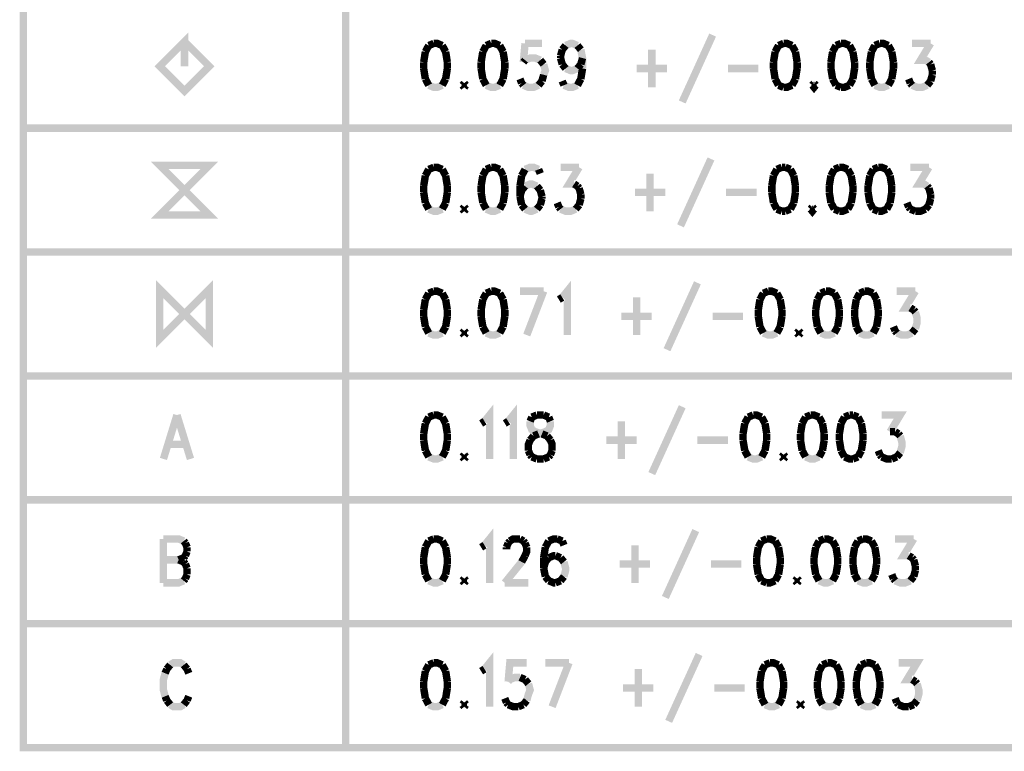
# Model space of a CAD drawing. Extents: x 7.3 to 19.8, y 4.7 to 11.6.
# Tile 11 of 14: x 16.1 to 18.1, y 5.1 to 6.5. Entities that reach past the tile are written whole.
import ezdxf

# ---------------------------------------------------------------- set-up
doc = ezdxf.new("R2010")
doc.units = 0
doc.layers.add('DD_PHO', color=6, linetype='CONTINUOUS')

msp = doc.modelspace()

# ---------------------------------------------------------------- linework, layer by layer
at = {"layer": 'DD_PHO', "const_width": 0.015}
for points in [[(16.1, 7.9), (16.1, 5.075), (19.75, 5.075), (19.75, 7.9), (16.1, 7.9)], [(16.75, 7.6), (16.75, 5.075)], [(16.425, 6.45), (16.425, 6.5), (16.375, 6.45), (16.425, 6.4), (16.475, 6.45), (16.425, 6.5)], [(17.49045, 6.51296), (17.42909, 6.37796)], [(16.91772, 6.49187), (16.9109, 6.47921)], [(16.92795, 6.49609), (16.91772, 6.49187)], [(16.945, 6.49187), (16.93477, 6.49609), (16.92795, 6.49609)], [(16.95181, 6.47921), (16.945, 6.49187)], [(17.03363, 6.49187), (17.02681, 6.47921)], [(17.04386, 6.49609), (17.03363, 6.49187)], [(17.0609, 6.49187), (17.05068, 6.49609), (17.04386, 6.49609)], [(17.06772, 6.47921), (17.0609, 6.49187)], [(17.11204, 6.49609), (17.10863, 6.45812)], [(17.14613, 6.49609), (17.11204, 6.49609)], [(17.18704, 6.48343), (17.19386, 6.49187)], [(17.19386, 6.49187), (17.20409, 6.49609), (17.2075, 6.49609), (17.21772, 6.49187)], [(17.21772, 6.49187), (17.22454, 6.48343)], [(17.6234, 6.49187), (17.61659, 6.47921)], [(17.63363, 6.49609), (17.6234, 6.49187)], [(17.65068, 6.49187), (17.64045, 6.49609), (17.63363, 6.49609)], [(17.6575, 6.47921), (17.65068, 6.49187)], [(17.73931, 6.49187), (17.7325, 6.47921)], [(17.74954, 6.49609), (17.73931, 6.49187)], [(17.76659, 6.49187), (17.75636, 6.49609), (17.74954, 6.49609)], [(17.7734, 6.47921), (17.76659, 6.49187)], [(17.81772, 6.49187), (17.8109, 6.47921)], [(17.82795, 6.49609), (17.81772, 6.49187)], [(17.845, 6.49187), (17.83477, 6.49609), (17.82795, 6.49609)], [(17.85181, 6.47921), (17.845, 6.49187)], [(17.89272, 6.49609), (17.93022, 6.49609)], [(17.93022, 6.49609), (17.90977, 6.46234), (17.92, 6.46234), (17.92681, 6.45812)], [(16.9109, 6.47921), (16.9075, 6.45812)], [(16.95522, 6.45812), (16.95181, 6.47921)], [(17.02681, 6.47921), (17.0234, 6.45812)], [(17.07113, 6.45812), (17.06772, 6.47921)], [(17.18363, 6.47078), (17.18704, 6.48343)], [(17.18363, 6.46656), (17.18363, 6.47078)], [(17.22454, 6.48343), (17.22795, 6.46656), (17.22795, 6.44546)], [(17.36772, 6.48343), (17.36772, 6.4075)], [(17.61659, 6.47921), (17.61318, 6.45812)], [(17.6609, 6.45812), (17.6575, 6.47921)], [(17.7325, 6.47921), (17.72909, 6.45812)], [(17.77681, 6.45812), (17.7734, 6.47921)], [(17.8109, 6.47921), (17.8075, 6.45812)], [(17.85522, 6.45812), (17.85181, 6.47921)], [(16.9075, 6.45812), (16.9075, 6.44546)], [(16.95522, 6.44546), (16.95522, 6.45812)], [(17.0234, 6.45812), (17.0234, 6.44546)], [(17.07113, 6.44546), (17.07113, 6.45812)], [(17.10863, 6.45812), (17.11204, 6.46234)], [(17.11204, 6.46234), (17.12227, 6.46656), (17.1325, 6.46656), (17.14272, 6.46234)], [(17.14272, 6.46234), (17.14954, 6.4539)], [(17.14954, 6.4539), (17.15295, 6.44125), (17.14954, 6.43281)], [(17.18704, 6.4539), (17.18363, 6.46656)], [(17.19386, 6.44546), (17.18704, 6.4539)], [(17.22454, 6.4539), (17.21772, 6.44546)], [(17.22795, 6.46656), (17.22454, 6.4539)], [(17.61318, 6.45812), (17.61318, 6.44546)], [(17.6609, 6.44546), (17.6609, 6.45812)], [(17.72909, 6.45812), (17.72909, 6.44546)], [(17.77681, 6.44546), (17.77681, 6.45812)], [(17.8075, 6.45812), (17.8075, 6.44546)], [(17.85522, 6.44546), (17.85522, 6.45812)], [(17.92681, 6.45812), (17.93022, 6.4539)], [(17.93022, 6.4539), (17.93363, 6.44125)], [(16.9075, 6.44546), (16.9109, 6.42437)], [(16.95181, 6.42437), (16.95522, 6.44546)], [(17.0234, 6.44546), (17.02681, 6.42437)], [(17.06772, 6.42437), (17.07113, 6.44546)], [(17.14954, 6.43281), (17.14613, 6.42015)], [(17.21772, 6.44546), (17.2075, 6.44125), (17.20409, 6.44125), (17.19386, 6.44546)], [(17.22795, 6.44546), (17.22454, 6.42437)], [(17.33704, 6.44546), (17.3984, 6.44546)], [(17.52113, 6.44546), (17.5825, 6.44546)], [(17.61318, 6.44546), (17.61659, 6.42437)], [(17.6575, 6.42437), (17.6609, 6.44546)], [(17.72909, 6.44546), (17.7325, 6.42437)], [(17.7734, 6.42437), (17.77681, 6.44546)], [(17.8075, 6.44546), (17.8109, 6.42437)], [(17.85181, 6.42437), (17.85522, 6.44546)], [(17.93363, 6.43281), (17.93022, 6.42015)], [(17.93363, 6.44125), (17.93363, 6.43281)], [(16.9109, 6.42437), (16.91772, 6.41171)], [(16.91772, 6.41171), (16.92795, 6.4075), (16.93477, 6.4075), (16.945, 6.41171)], [(16.945, 6.41171), (16.95181, 6.42437)], [(16.98931, 6.41593), (16.9859, 6.41171)], [(16.9859, 6.41171), (16.98931, 6.4075)], [(16.99272, 6.41171), (16.98931, 6.41593)], [(16.98931, 6.4075), (16.99272, 6.41171)], [(17.02681, 6.42437), (17.03363, 6.41171)], [(17.03363, 6.41171), (17.04386, 6.4075), (17.05068, 6.4075), (17.0609, 6.41171)], [(17.0609, 6.41171), (17.06772, 6.42437)], [(17.10522, 6.41593), (17.10181, 6.42437)], [(17.10863, 6.41171), (17.10522, 6.41593)], [(17.13931, 6.41171), (17.12909, 6.4075), (17.11886, 6.4075), (17.10863, 6.41171)], [(17.14613, 6.42015), (17.13931, 6.41171)], [(17.19045, 6.41171), (17.18704, 6.42015)], [(17.21772, 6.41171), (17.2075, 6.4075), (17.20068, 6.4075), (17.19045, 6.41171)], [(17.22454, 6.42437), (17.21772, 6.41171)], [(17.61659, 6.42437), (17.6234, 6.41171)], [(17.6234, 6.41171), (17.63363, 6.4075)], [(17.63363, 6.4075), (17.64045, 6.4075), (17.65068, 6.41171)], [(17.65068, 6.41171), (17.6575, 6.42437)], [(17.695, 6.41593), (17.69159, 6.41171)], [(17.69159, 6.41171), (17.695, 6.4075), (17.6984, 6.41171)], [(17.6984, 6.41171), (17.695, 6.41593)], [(17.7325, 6.42437), (17.73931, 6.41171)], [(17.73931, 6.41171), (17.74954, 6.4075)], [(17.74954, 6.4075), (17.75636, 6.4075), (17.76659, 6.41171)], [(17.76659, 6.41171), (17.7734, 6.42437)], [(17.8109, 6.42437), (17.81772, 6.41171)], [(17.81772, 6.41171), (17.82795, 6.4075), (17.83477, 6.4075), (17.845, 6.41171)], [(17.845, 6.41171), (17.85181, 6.42437)], [(17.88931, 6.41593), (17.8859, 6.42437)], [(17.89272, 6.41171), (17.88931, 6.41593)], [(17.9234, 6.41171), (17.91318, 6.4075), (17.90295, 6.4075), (17.89272, 6.41171)], [(17.93022, 6.42015), (17.9234, 6.41171)], [(16.1, 6.325), (19.75, 6.325)], [(16.375, 6.25), (16.475, 6.25), (16.375, 6.15), (16.475, 6.15), (16.375, 6.25)], [(17.48704, 6.26296), (17.42568, 6.12796)], [(16.91772, 6.24187), (16.9109, 6.22921)], [(16.92795, 6.24609), (16.91772, 6.24187)], [(16.945, 6.24187), (16.93477, 6.24609), (16.92795, 6.24609)], [(16.95181, 6.22921), (16.945, 6.24187)], [(17.03363, 6.24187), (17.02681, 6.22921)], [(17.04386, 6.24609), (17.03363, 6.24187)], [(17.0609, 6.24187), (17.05068, 6.24609), (17.04386, 6.24609)], [(17.06772, 6.22921), (17.0609, 6.24187)], [(17.11204, 6.24187), (17.10522, 6.22921)], [(17.13931, 6.24187), (17.12909, 6.24609), (17.12227, 6.24609), (17.11204, 6.24187)], [(17.14272, 6.23343), (17.13931, 6.24187)], [(17.18363, 6.24609), (17.22113, 6.24609)], [(17.22113, 6.24609), (17.20068, 6.21234), (17.2109, 6.21234)], [(17.36431, 6.23343), (17.36431, 6.1575)], [(17.62, 6.24187), (17.61318, 6.22921)], [(17.63022, 6.24609), (17.62, 6.24187)], [(17.63704, 6.24609), (17.63022, 6.24609)], [(17.64727, 6.24187), (17.63704, 6.24609)], [(17.65409, 6.22921), (17.64727, 6.24187)], [(17.7359, 6.24187), (17.72909, 6.22921)], [(17.74613, 6.24609), (17.7359, 6.24187)], [(17.76318, 6.24187), (17.75295, 6.24609), (17.74613, 6.24609)], [(17.77, 6.22921), (17.76318, 6.24187)], [(17.81431, 6.24187), (17.8075, 6.22921)], [(17.82454, 6.24609), (17.81431, 6.24187)], [(17.84159, 6.24187), (17.83136, 6.24609), (17.82454, 6.24609)], [(17.8484, 6.22921), (17.84159, 6.24187)], [(17.88931, 6.24609), (17.92681, 6.24609)], [(17.92681, 6.24609), (17.90636, 6.21234), (17.91659, 6.21234), (17.9234, 6.20812)], [(16.9109, 6.22921), (16.9075, 6.20812)], [(16.95522, 6.20812), (16.95181, 6.22921)], [(17.02681, 6.22921), (17.0234, 6.20812)], [(17.07113, 6.20812), (17.06772, 6.22921)], [(17.10522, 6.22921), (17.10181, 6.20812)], [(17.1359, 6.20812), (17.12568, 6.21234), (17.12227, 6.21234), (17.11204, 6.20812)], [(17.2109, 6.21234), (17.21772, 6.20812)], [(17.61318, 6.22921), (17.60977, 6.20812)], [(17.6575, 6.20812), (17.65409, 6.22921)], [(17.72909, 6.22921), (17.72568, 6.20812)], [(17.7734, 6.20812), (17.77, 6.22921)], [(17.8075, 6.22921), (17.80409, 6.20812)], [(17.85181, 6.20812), (17.8484, 6.22921)], [(16.9075, 6.20812), (16.9075, 6.19546)], [(16.9075, 6.19546), (16.9109, 6.17437)], [(16.95181, 6.17437), (16.95522, 6.19546)], [(16.95522, 6.19546), (16.95522, 6.20812)], [(17.0234, 6.20812), (17.0234, 6.19546)], [(17.0234, 6.19546), (17.02681, 6.17437)], [(17.06772, 6.17437), (17.07113, 6.19546)], [(17.07113, 6.19546), (17.07113, 6.20812)], [(17.10181, 6.20812), (17.10181, 6.18703)], [(17.10522, 6.19968), (17.10181, 6.18703)], [(17.11204, 6.20812), (17.10522, 6.19968)], [(17.14272, 6.19968), (17.1359, 6.20812)], [(17.14613, 6.18703), (17.14272, 6.19968)], [(17.21772, 6.20812), (17.22113, 6.2039)], [(17.22113, 6.2039), (17.22454, 6.19125)], [(17.22454, 6.19125), (17.22454, 6.18281)], [(17.33363, 6.19546), (17.395, 6.19546)], [(17.51772, 6.19546), (17.57909, 6.19546)], [(17.60977, 6.20812), (17.60977, 6.19546)], [(17.60977, 6.19546), (17.61318, 6.17437)], [(17.65409, 6.17437), (17.6575, 6.19546)], [(17.6575, 6.19546), (17.6575, 6.20812)], [(17.72568, 6.20812), (17.72568, 6.19546)], [(17.72568, 6.19546), (17.72909, 6.17437)], [(17.77, 6.17437), (17.7734, 6.19546)], [(17.7734, 6.19546), (17.7734, 6.20812)], [(17.80409, 6.20812), (17.80409, 6.19546)], [(17.80409, 6.19546), (17.8075, 6.17437)], [(17.8484, 6.17437), (17.85181, 6.19546)], [(17.85181, 6.19546), (17.85181, 6.20812)], [(17.9234, 6.20812), (17.92681, 6.2039)], [(17.92681, 6.2039), (17.93022, 6.19125)], [(17.93022, 6.19125), (17.93022, 6.18281)], [(16.9109, 6.17437), (16.91772, 6.16171)], [(16.945, 6.16171), (16.95181, 6.17437)], [(17.02681, 6.17437), (17.03363, 6.16171)], [(17.0609, 6.16171), (17.06772, 6.17437)], [(17.10181, 6.18703), (17.10522, 6.17015)], [(17.10522, 6.17015), (17.11204, 6.16171)], [(17.1359, 6.16171), (17.14272, 6.17015)], [(17.14272, 6.17015), (17.14613, 6.18281)], [(17.14613, 6.18281), (17.14613, 6.18703)], [(17.18022, 6.16593), (17.17681, 6.17437)], [(17.22113, 6.17015), (17.21431, 6.16171)], [(17.22454, 6.18281), (17.22113, 6.17015)], [(17.61318, 6.17437), (17.62, 6.16171)], [(17.64727, 6.16171), (17.65409, 6.17437)], [(17.72909, 6.17437), (17.7359, 6.16171)], [(17.76318, 6.16171), (17.77, 6.17437)], [(17.8075, 6.17437), (17.81431, 6.16171)], [(17.84159, 6.16171), (17.8484, 6.17437)], [(17.8859, 6.16593), (17.8825, 6.17437)], [(17.92681, 6.17015), (17.92, 6.16171)], [(17.93022, 6.18281), (17.92681, 6.17015)], [(16.91772, 6.16171), (16.92795, 6.1575), (16.93477, 6.1575), (16.945, 6.16171)], [(16.98931, 6.16593), (16.9859, 6.16171)], [(16.9859, 6.16171), (16.98931, 6.1575)], [(16.99272, 6.16171), (16.98931, 6.16593)], [(16.98931, 6.1575), (16.99272, 6.16171)], [(17.03363, 6.16171), (17.04386, 6.1575), (17.05068, 6.1575), (17.0609, 6.16171)], [(17.11204, 6.16171), (17.12227, 6.1575), (17.12568, 6.1575), (17.1359, 6.16171)], [(17.18363, 6.16171), (17.18022, 6.16593)], [(17.21431, 6.16171), (17.20409, 6.1575), (17.19386, 6.1575), (17.18363, 6.16171)], [(17.62, 6.16171), (17.63022, 6.1575)], [(17.63022, 6.1575), (17.63704, 6.1575)], [(17.63704, 6.1575), (17.64727, 6.16171)], [(17.69159, 6.16593), (17.68818, 6.16171)], [(17.68818, 6.16171), (17.69159, 6.1575), (17.695, 6.16171)], [(17.695, 6.16171), (17.69159, 6.16593)], [(17.7359, 6.16171), (17.74613, 6.1575)], [(17.74613, 6.1575), (17.75295, 6.1575), (17.76318, 6.16171)], [(17.81431, 6.16171), (17.82454, 6.1575)], [(17.82454, 6.1575), (17.83136, 6.1575), (17.84159, 6.16171)], [(17.88931, 6.16171), (17.8859, 6.16593)], [(17.89954, 6.1575), (17.88931, 6.16171)], [(17.92, 6.16171), (17.90977, 6.1575), (17.89954, 6.1575)], [(16.1, 6.075), (19.75, 6.075)], [(17.45977, 6.01296), (17.3984, 5.87796)], [(16.375, 5.9), (16.375, 6), (16.475, 5.9), (16.475, 6), (16.375, 5.9)], [(16.91772, 5.99187), (16.9109, 5.97921)], [(16.92795, 5.99609), (16.91772, 5.99187)], [(16.945, 5.99187), (16.93477, 5.99609), (16.92795, 5.99609)], [(16.95181, 5.97921), (16.945, 5.99187)], [(17.03363, 5.99187), (17.02681, 5.97921)], [(17.04386, 5.99609), (17.03363, 5.99187)], [(17.0609, 5.99187), (17.05068, 5.99609), (17.04386, 5.99609)], [(17.06772, 5.97921), (17.0609, 5.99187)], [(17.10181, 5.99609), (17.14954, 5.99609)], [(17.14954, 5.99609), (17.11545, 5.9075)], [(17.18704, 5.98343), (17.19727, 5.99609), (17.19727, 5.9075)], [(17.59272, 5.99187), (17.5859, 5.97921)], [(17.60295, 5.99609), (17.59272, 5.99187)], [(17.62, 5.99187), (17.60977, 5.99609), (17.60295, 5.99609)], [(17.62681, 5.97921), (17.62, 5.99187)], [(17.70863, 5.99187), (17.70181, 5.97921)], [(17.71886, 5.99609), (17.70863, 5.99187)], [(17.7359, 5.99187), (17.72568, 5.99609), (17.71886, 5.99609)], [(17.74272, 5.97921), (17.7359, 5.99187)], [(17.78704, 5.99187), (17.78022, 5.97921)], [(17.79727, 5.99609), (17.78704, 5.99187)], [(17.81431, 5.99187), (17.80409, 5.99609), (17.79727, 5.99609)], [(17.82113, 5.97921), (17.81431, 5.99187)], [(17.86204, 5.99609), (17.89954, 5.99609)], [(17.89954, 5.99609), (17.87909, 5.96234), (17.88931, 5.96234)], [(16.9109, 5.97921), (16.9075, 5.95812)], [(16.95522, 5.95812), (16.95181, 5.97921)], [(17.02681, 5.97921), (17.0234, 5.95812)], [(17.07113, 5.95812), (17.06772, 5.97921)], [(17.18022, 5.97921), (17.18704, 5.98343)], [(17.33704, 5.98343), (17.33704, 5.9075)], [(17.5859, 5.97921), (17.5825, 5.95812)], [(17.63022, 5.95812), (17.62681, 5.97921)], [(17.70181, 5.97921), (17.6984, 5.95812)], [(17.74613, 5.95812), (17.74272, 5.97921)], [(17.78022, 5.97921), (17.77681, 5.95812)], [(17.82454, 5.95812), (17.82113, 5.97921)], [(16.9075, 5.95812), (16.9075, 5.94546)], [(16.95522, 5.94546), (16.95522, 5.95812)], [(17.0234, 5.95812), (17.0234, 5.94546)], [(17.07113, 5.94546), (17.07113, 5.95812)], [(17.5825, 5.95812), (17.5825, 5.94546)], [(17.63022, 5.94546), (17.63022, 5.95812)], [(17.6984, 5.95812), (17.6984, 5.94546)], [(17.74613, 5.94546), (17.74613, 5.95812)], [(17.77681, 5.95812), (17.77681, 5.94546)], [(17.82454, 5.94546), (17.82454, 5.95812)], [(17.88931, 5.96234), (17.89613, 5.95812)], [(17.89613, 5.95812), (17.89954, 5.9539)], [(17.89954, 5.9539), (17.90295, 5.94125), (17.90295, 5.93281), (17.89954, 5.92015)], [(16.9075, 5.94546), (16.9109, 5.92437)], [(16.95181, 5.92437), (16.95522, 5.94546)], [(17.0234, 5.94546), (17.02681, 5.92437)], [(17.06772, 5.92437), (17.07113, 5.94546)], [(17.30636, 5.94546), (17.36772, 5.94546)], [(17.49045, 5.94546), (17.55181, 5.94546)], [(17.5825, 5.94546), (17.5859, 5.92437)], [(17.62681, 5.92437), (17.63022, 5.94546)], [(17.6984, 5.94546), (17.70181, 5.92437)], [(17.74272, 5.92437), (17.74613, 5.94546)], [(17.77681, 5.94546), (17.78022, 5.92437)], [(17.82113, 5.92437), (17.82454, 5.94546)], [(16.9109, 5.92437), (16.91772, 5.91171)], [(16.945, 5.91171), (16.95181, 5.92437)], [(16.98931, 5.91593), (16.9859, 5.91171)], [(16.99272, 5.91171), (16.98931, 5.91593)], [(17.02681, 5.92437), (17.03363, 5.91171)], [(17.0609, 5.91171), (17.06772, 5.92437)], [(17.5859, 5.92437), (17.59272, 5.91171)], [(17.62, 5.91171), (17.62681, 5.92437)], [(17.66431, 5.91593), (17.6609, 5.91171)], [(17.66772, 5.91171), (17.66431, 5.91593)], [(17.70181, 5.92437), (17.70863, 5.91171)], [(17.7359, 5.91171), (17.74272, 5.92437)], [(17.78022, 5.92437), (17.78704, 5.91171)], [(17.81431, 5.91171), (17.82113, 5.92437)], [(17.85863, 5.91593), (17.85522, 5.92437)], [(17.86204, 5.91171), (17.85863, 5.91593)], [(17.89954, 5.92015), (17.89272, 5.91171)], [(16.91772, 5.91171), (16.92795, 5.9075), (16.93477, 5.9075), (16.945, 5.91171)], [(16.9859, 5.91171), (16.98931, 5.9075)], [(16.98931, 5.9075), (16.99272, 5.91171)], [(17.03363, 5.91171), (17.04386, 5.9075), (17.05068, 5.9075), (17.0609, 5.91171)], [(17.59272, 5.91171), (17.60295, 5.9075), (17.60977, 5.9075), (17.62, 5.91171)], [(17.6609, 5.91171), (17.66431, 5.9075)], [(17.66431, 5.9075), (17.66772, 5.91171)], [(17.70863, 5.91171), (17.71886, 5.9075), (17.72568, 5.9075), (17.7359, 5.91171)], [(17.78704, 5.91171), (17.79727, 5.9075), (17.80409, 5.9075), (17.81431, 5.91171)], [(17.89272, 5.91171), (17.8825, 5.9075), (17.87227, 5.9075), (17.86204, 5.91171)], [(16.1, 5.825), (19.75, 5.825)], [(17.03022, 5.73343), (17.04045, 5.74609), (17.04045, 5.6575)], [(17.07795, 5.73343), (17.08818, 5.74609), (17.08818, 5.6575)], [(17.42909, 5.76296), (17.36772, 5.62796)], [(16.40977, 5.74609), (16.3825, 5.6575)], [(16.40977, 5.74609), (16.43704, 5.6575)], [(16.91772, 5.74187), (16.9109, 5.72921)], [(16.92795, 5.74609), (16.91772, 5.74187)], [(16.945, 5.74187), (16.93477, 5.74609), (16.92795, 5.74609)], [(16.95181, 5.72921), (16.945, 5.74187)], [(17.0234, 5.72921), (17.03022, 5.73343)], [(17.07113, 5.72921), (17.07795, 5.73343)], [(17.12568, 5.74187), (17.12227, 5.73343)], [(17.12227, 5.73343), (17.12227, 5.725), (17.12568, 5.71656), (17.1325, 5.71234), (17.14613, 5.70812)], [(17.1359, 5.74609), (17.12568, 5.74187)], [(17.14954, 5.74609), (17.1359, 5.74609)], [(17.13931, 5.70812), (17.15295, 5.71234), (17.15977, 5.71656), (17.16318, 5.725), (17.16318, 5.73343)], [(17.15977, 5.74187), (17.14954, 5.74609)], [(17.16318, 5.73343), (17.15977, 5.74187)], [(17.30636, 5.73343), (17.30636, 5.6575)], [(17.56204, 5.74187), (17.55522, 5.72921)], [(17.57227, 5.74609), (17.56204, 5.74187)], [(17.58931, 5.74187), (17.57909, 5.74609), (17.57227, 5.74609)], [(17.59613, 5.72921), (17.58931, 5.74187)], [(17.67795, 5.74187), (17.67113, 5.72921)], [(17.68818, 5.74609), (17.67795, 5.74187)], [(17.70522, 5.74187), (17.695, 5.74609), (17.68818, 5.74609)], [(17.71204, 5.72921), (17.70522, 5.74187)], [(17.75636, 5.74187), (17.74954, 5.72921)], [(17.76659, 5.74609), (17.75636, 5.74187)], [(17.7734, 5.74609), (17.76659, 5.74609)], [(17.78363, 5.74187), (17.7734, 5.74609)], [(17.79045, 5.72921), (17.78363, 5.74187)], [(17.83136, 5.74609), (17.86886, 5.74609), (17.8484, 5.71234)], [(16.9109, 5.72921), (16.9075, 5.70812)], [(16.95522, 5.70812), (16.95181, 5.72921)], [(17.55522, 5.72921), (17.55181, 5.70812)], [(17.59954, 5.70812), (17.59613, 5.72921)], [(17.67113, 5.72921), (17.66772, 5.70812)], [(17.71545, 5.70812), (17.71204, 5.72921)], [(17.74954, 5.72921), (17.74613, 5.70812)], [(17.79386, 5.70812), (17.79045, 5.72921)], [(16.9075, 5.70812), (16.9075, 5.69546)], [(16.9075, 5.69546), (16.9109, 5.67437)], [(16.95181, 5.67437), (16.95522, 5.69546)], [(16.95522, 5.69546), (16.95522, 5.70812)], [(17.11886, 5.67437), (17.11886, 5.68703), (17.12227, 5.69546)], [(17.12227, 5.69546), (17.12909, 5.7039)], [(17.12909, 5.7039), (17.13931, 5.70812)], [(17.14613, 5.70812), (17.15636, 5.7039)], [(17.15636, 5.7039), (17.16318, 5.69546)], [(17.16318, 5.69546), (17.16659, 5.68703), (17.16659, 5.67437)], [(17.27568, 5.69546), (17.33704, 5.69546)], [(17.45977, 5.69546), (17.52113, 5.69546)], [(17.55181, 5.70812), (17.55181, 5.69546)], [(17.55181, 5.69546), (17.55522, 5.67437)], [(17.59613, 5.67437), (17.59954, 5.69546)], [(17.59954, 5.69546), (17.59954, 5.70812)], [(17.66772, 5.70812), (17.66772, 5.69546)], [(17.66772, 5.69546), (17.67113, 5.67437)], [(17.71204, 5.67437), (17.71545, 5.69546)], [(17.71545, 5.69546), (17.71545, 5.70812)], [(17.74613, 5.70812), (17.74613, 5.69546)], [(17.74613, 5.69546), (17.74954, 5.67437)], [(17.79045, 5.67437), (17.79386, 5.69546)], [(17.79386, 5.69546), (17.79386, 5.70812)], [(17.8484, 5.71234), (17.85863, 5.71234)], [(17.85863, 5.71234), (17.86545, 5.70812)], [(17.86545, 5.70812), (17.86886, 5.7039)], [(17.86886, 5.7039), (17.87227, 5.69125), (17.87227, 5.68281), (17.86886, 5.67015)], [(16.39272, 5.68703), (16.42681, 5.68703)], [(16.9109, 5.67437), (16.91772, 5.66171)], [(16.945, 5.66171), (16.95181, 5.67437)], [(17.12227, 5.66593), (17.11886, 5.67437)], [(17.16659, 5.67437), (17.16318, 5.66593)], [(17.55522, 5.67437), (17.56204, 5.66171)], [(17.58931, 5.66171), (17.59613, 5.67437)], [(17.67113, 5.67437), (17.67795, 5.66171)], [(17.70522, 5.66171), (17.71204, 5.67437)], [(17.74954, 5.67437), (17.75636, 5.66171)], [(17.78363, 5.66171), (17.79045, 5.67437)], [(17.82795, 5.66593), (17.82454, 5.67437)], [(16.91772, 5.66171), (16.92795, 5.6575), (16.93477, 5.6575), (16.945, 5.66171)], [(16.98931, 5.66593), (16.9859, 5.66171)], [(16.9859, 5.66171), (16.98931, 5.6575)], [(16.99272, 5.66171), (16.98931, 5.66593)], [(16.98931, 5.6575), (16.99272, 5.66171)], [(17.12568, 5.66171), (17.12227, 5.66593)], [(17.1359, 5.6575), (17.12568, 5.66171)], [(17.14954, 5.6575), (17.1359, 5.6575)], [(17.15977, 5.66171), (17.14954, 5.6575)], [(17.16318, 5.66593), (17.15977, 5.66171)], [(17.56204, 5.66171), (17.57227, 5.6575), (17.57909, 5.6575), (17.58931, 5.66171)], [(17.63363, 5.66593), (17.63022, 5.66171)], [(17.63022, 5.66171), (17.63363, 5.6575)], [(17.63704, 5.66171), (17.63363, 5.66593)], [(17.63363, 5.6575), (17.63704, 5.66171)], [(17.67795, 5.66171), (17.68818, 5.6575), (17.695, 5.6575), (17.70522, 5.66171)], [(17.75636, 5.66171), (17.76659, 5.6575), (17.7734, 5.6575)], [(17.7734, 5.6575), (17.78363, 5.66171)], [(17.83136, 5.66171), (17.82795, 5.66593)], [(17.85181, 5.6575), (17.84159, 5.6575), (17.83136, 5.66171)], [(17.86204, 5.66171), (17.85181, 5.6575)], [(17.86886, 5.67015), (17.86204, 5.66171)], [(16.1, 5.575), (19.75, 5.575)], [(16.3825, 5.49609), (16.3825, 5.4075)], [(16.3825, 5.49609), (16.41318, 5.49609), (16.4234, 5.49187)], [(16.92795, 5.49609), (16.91772, 5.49187)], [(16.945, 5.49187), (16.93477, 5.49609), (16.92795, 5.49609)], [(17.03022, 5.48343), (17.04045, 5.49609), (17.04045, 5.4075)], [(17.08136, 5.49187), (17.08818, 5.49609), (17.10181, 5.49609)], [(17.10181, 5.49609), (17.10863, 5.49187)], [(17.17681, 5.49609), (17.17, 5.49609), (17.15977, 5.49187)], [(17.18704, 5.49187), (17.17681, 5.49609)], [(17.45636, 5.51296), (17.395, 5.37796)], [(17.59954, 5.49609), (17.58931, 5.49187)], [(17.61659, 5.49187), (17.60636, 5.49609), (17.59954, 5.49609)], [(17.71545, 5.49609), (17.70522, 5.49187)], [(17.7325, 5.49187), (17.72227, 5.49609), (17.71545, 5.49609)], [(17.79386, 5.49609), (17.78363, 5.49187)], [(17.8109, 5.49187), (17.80068, 5.49609), (17.79386, 5.49609)], [(17.85863, 5.49609), (17.89613, 5.49609)], [(17.89613, 5.49609), (17.87568, 5.46234), (17.8859, 5.46234)], [(16.4234, 5.49187), (16.42681, 5.48765)], [(16.42681, 5.48765), (16.43022, 5.47921)], [(16.43022, 5.47921), (16.43022, 5.47078)], [(16.9109, 5.47921), (16.9075, 5.45812)], [(16.91772, 5.49187), (16.9109, 5.47921)], [(16.95181, 5.47921), (16.945, 5.49187)], [(16.95522, 5.45812), (16.95181, 5.47921)], [(17.0234, 5.47921), (17.03022, 5.48343)], [(17.07454, 5.47921), (17.07795, 5.48765)], [(17.07454, 5.475), (17.07454, 5.47921)], [(17.07795, 5.48765), (17.08136, 5.49187)], [(17.10863, 5.49187), (17.11204, 5.48765)], [(17.11204, 5.48765), (17.11545, 5.47921)], [(17.11545, 5.47921), (17.11545, 5.47078), (17.11204, 5.46234)], [(17.15295, 5.47921), (17.14954, 5.45812)], [(17.15977, 5.49187), (17.15295, 5.47921)], [(17.19045, 5.48343), (17.18704, 5.49187)], [(17.33363, 5.48343), (17.33363, 5.4075)], [(17.5825, 5.47921), (17.57909, 5.45812)], [(17.58931, 5.49187), (17.5825, 5.47921)], [(17.6234, 5.47921), (17.61659, 5.49187)], [(17.62681, 5.45812), (17.6234, 5.47921)], [(17.6984, 5.47921), (17.695, 5.45812)], [(17.70522, 5.49187), (17.6984, 5.47921)], [(17.73931, 5.47921), (17.7325, 5.49187)], [(17.74272, 5.45812), (17.73931, 5.47921)], [(17.77681, 5.47921), (17.7734, 5.45812)], [(17.78363, 5.49187), (17.77681, 5.47921)], [(17.81772, 5.47921), (17.8109, 5.49187)], [(17.82113, 5.45812), (17.81772, 5.47921)], [(16.4234, 5.45812), (16.41318, 5.4539)], [(16.42681, 5.46234), (16.4234, 5.45812)], [(16.43022, 5.47078), (16.42681, 5.46234)], [(16.9075, 5.45812), (16.9075, 5.44546)], [(16.95522, 5.44546), (16.95522, 5.45812)], [(17.11204, 5.46234), (17.10522, 5.44968)], [(17.14954, 5.45812), (17.14954, 5.43703)], [(17.15977, 5.45812), (17.15295, 5.44968)], [(17.1734, 5.46234), (17.17, 5.46234), (17.15977, 5.45812)], [(17.18363, 5.45812), (17.1734, 5.46234)], [(17.19045, 5.44968), (17.18363, 5.45812)], [(17.57909, 5.45812), (17.57909, 5.44546)], [(17.62681, 5.44546), (17.62681, 5.45812)], [(17.695, 5.45812), (17.695, 5.44546)], [(17.74272, 5.44546), (17.74272, 5.45812)], [(17.7734, 5.45812), (17.7734, 5.44546)], [(17.82113, 5.44546), (17.82113, 5.45812)], [(17.8859, 5.46234), (17.89272, 5.45812)], [(17.89272, 5.45812), (17.89613, 5.4539)], [(16.3825, 5.4539), (16.41318, 5.4539)], [(16.41318, 5.4539), (16.4234, 5.44968)], [(16.4234, 5.44968), (16.42681, 5.44546)], [(16.42681, 5.44546), (16.43022, 5.43703)], [(16.43022, 5.43703), (16.43022, 5.42437)], [(16.9075, 5.44546), (16.9109, 5.42437)], [(16.95181, 5.42437), (16.95522, 5.44546)], [(17.10522, 5.44968), (17.07113, 5.4075)], [(17.15295, 5.44968), (17.14954, 5.43703)], [(17.14954, 5.43703), (17.15295, 5.42015)], [(17.19045, 5.42015), (17.19386, 5.43281), (17.19386, 5.43703), (17.19045, 5.44968)], [(17.30295, 5.44546), (17.36431, 5.44546)], [(17.48704, 5.44546), (17.5484, 5.44546)], [(17.57909, 5.44546), (17.5825, 5.42437)], [(17.6234, 5.42437), (17.62681, 5.44546)], [(17.695, 5.44546), (17.6984, 5.42437)], [(17.73931, 5.42437), (17.74272, 5.44546)], [(17.7734, 5.44546), (17.77681, 5.42437)], [(17.81772, 5.42437), (17.82113, 5.44546)], [(17.89613, 5.4539), (17.89954, 5.44125)], [(17.89954, 5.44125), (17.89954, 5.43281)], [(16.42681, 5.41593), (16.4234, 5.41171)], [(16.43022, 5.42437), (16.42681, 5.41593)], [(16.9109, 5.42437), (16.91772, 5.41171)], [(16.945, 5.41171), (16.95181, 5.42437)], [(16.98931, 5.41593), (16.9859, 5.41171)], [(16.99272, 5.41171), (16.98931, 5.41593)], [(17.15295, 5.42015), (17.15977, 5.41171)], [(17.18363, 5.41171), (17.19045, 5.42015)], [(17.5825, 5.42437), (17.58931, 5.41171)], [(17.61659, 5.41171), (17.6234, 5.42437)], [(17.6609, 5.41593), (17.6575, 5.41171)], [(17.66431, 5.41171), (17.6609, 5.41593)], [(17.6984, 5.42437), (17.70522, 5.41171)], [(17.7325, 5.41171), (17.73931, 5.42437)], [(17.77681, 5.42437), (17.78363, 5.41171)], [(17.8109, 5.41171), (17.81772, 5.42437)], [(17.85522, 5.41593), (17.85181, 5.42437)], [(17.85863, 5.41171), (17.85522, 5.41593)], [(17.89613, 5.42015), (17.88931, 5.41171)], [(17.89954, 5.43281), (17.89613, 5.42015)], [(16.4234, 5.41171), (16.41318, 5.4075), (16.3825, 5.4075)], [(16.91772, 5.41171), (16.92795, 5.4075), (16.93477, 5.4075), (16.945, 5.41171)], [(16.9859, 5.41171), (16.98931, 5.4075)], [(16.98931, 5.4075), (16.99272, 5.41171)], [(17.07113, 5.4075), (17.11886, 5.4075)], [(17.15977, 5.41171), (17.17, 5.4075), (17.1734, 5.4075)], [(17.1734, 5.4075), (17.18363, 5.41171)], [(17.58931, 5.41171), (17.59954, 5.4075)], [(17.59954, 5.4075), (17.60636, 5.4075), (17.61659, 5.41171)], [(17.6575, 5.41171), (17.6609, 5.4075)], [(17.6609, 5.4075), (17.66431, 5.41171)], [(17.70522, 5.41171), (17.71545, 5.4075), (17.72227, 5.4075), (17.7325, 5.41171)], [(17.78363, 5.41171), (17.79386, 5.4075), (17.80068, 5.4075), (17.8109, 5.41171)], [(17.88931, 5.41171), (17.87909, 5.4075), (17.86886, 5.4075), (17.85863, 5.41171)], [(16.1, 5.325), (19.75, 5.325)], [(17.03022, 5.23343), (17.04045, 5.24609), (17.04045, 5.1575)], [(17.46318, 5.26296), (17.40181, 5.12796)], [(16.39613, 5.24187), (16.38931, 5.23343)], [(16.4234, 5.24187), (16.41659, 5.24609), (16.40295, 5.24609), (16.39613, 5.24187)], [(16.43022, 5.23343), (16.4234, 5.24187)], [(16.91772, 5.24187), (16.9109, 5.22921)], [(16.92795, 5.24609), (16.91772, 5.24187)], [(16.945, 5.24187), (16.93477, 5.24609), (16.92795, 5.24609)], [(16.95181, 5.22921), (16.945, 5.24187)], [(17.11545, 5.24609), (17.08136, 5.24609), (17.07795, 5.20812)], [(17.15295, 5.24609), (17.20068, 5.24609)], [(17.20068, 5.24609), (17.16659, 5.1575)], [(17.59613, 5.24187), (17.58931, 5.22921)], [(17.60636, 5.24609), (17.59613, 5.24187)], [(17.6234, 5.24187), (17.61318, 5.24609), (17.60636, 5.24609)], [(17.63022, 5.22921), (17.6234, 5.24187)], [(17.71204, 5.24187), (17.70522, 5.22921)], [(17.72227, 5.24609), (17.71204, 5.24187)], [(17.73931, 5.24187), (17.72909, 5.24609), (17.72227, 5.24609)], [(17.74613, 5.22921), (17.73931, 5.24187)], [(17.79045, 5.24187), (17.78363, 5.22921)], [(17.80068, 5.24609), (17.79045, 5.24187)], [(17.81772, 5.24187), (17.8075, 5.24609), (17.80068, 5.24609)], [(17.82454, 5.22921), (17.81772, 5.24187)], [(17.86545, 5.24609), (17.90295, 5.24609), (17.8825, 5.21234), (17.89272, 5.21234)], [(16.3859, 5.225), (16.3825, 5.21234), (16.3825, 5.19125), (16.3859, 5.17859)], [(16.38931, 5.23343), (16.3859, 5.225)], [(16.43363, 5.225), (16.43022, 5.23343)], [(16.9109, 5.22921), (16.9075, 5.20812)], [(16.95522, 5.20812), (16.95181, 5.22921)], [(17.0234, 5.22921), (17.03022, 5.23343)], [(17.34045, 5.23343), (17.34045, 5.1575)], [(17.58931, 5.22921), (17.5859, 5.20812)], [(17.63363, 5.20812), (17.63022, 5.22921)], [(17.70522, 5.22921), (17.70181, 5.20812)], [(17.74954, 5.20812), (17.74613, 5.22921)], [(17.78363, 5.22921), (17.78022, 5.20812)], [(17.82795, 5.20812), (17.82454, 5.22921)], [(16.9075, 5.20812), (16.9075, 5.19546)], [(16.95522, 5.19546), (16.95522, 5.20812)], [(17.07795, 5.20812), (17.08136, 5.21234), (17.09159, 5.21656), (17.10181, 5.21656)], [(17.10181, 5.21656), (17.11204, 5.21234)], [(17.11204, 5.21234), (17.11886, 5.2039)], [(17.11886, 5.2039), (17.12227, 5.19125), (17.11886, 5.18281), (17.11545, 5.17015)], [(17.5859, 5.20812), (17.5859, 5.19546)], [(17.63363, 5.19546), (17.63363, 5.20812)], [(17.70181, 5.20812), (17.70181, 5.19546)], [(17.74954, 5.19546), (17.74954, 5.20812)], [(17.78022, 5.20812), (17.78022, 5.19546)], [(17.82795, 5.19546), (17.82795, 5.20812)], [(17.89272, 5.21234), (17.89954, 5.20812)], [(17.89954, 5.20812), (17.90295, 5.2039)], [(17.90295, 5.2039), (17.90636, 5.19125), (17.90636, 5.18281), (17.90295, 5.17015)], [(16.3859, 5.17859), (16.38931, 5.17015)], [(16.43022, 5.17015), (16.43363, 5.17859)], [(16.9075, 5.19546), (16.9109, 5.17437)], [(16.95181, 5.17437), (16.95522, 5.19546)], [(17.30977, 5.19546), (17.37113, 5.19546)], [(17.49386, 5.19546), (17.55522, 5.19546)], [(17.5859, 5.19546), (17.58931, 5.17437)], [(17.63022, 5.17437), (17.63363, 5.19546)], [(17.70181, 5.19546), (17.70522, 5.17437)], [(17.74613, 5.17437), (17.74954, 5.19546)], [(17.78022, 5.19546), (17.78363, 5.17437)], [(17.82454, 5.17437), (17.82795, 5.19546)], [(16.38931, 5.17015), (16.39613, 5.16171)], [(16.39613, 5.16171), (16.40295, 5.1575), (16.41659, 5.1575), (16.4234, 5.16171)], [(16.4234, 5.16171), (16.43022, 5.17015)], [(16.9109, 5.17437), (16.91772, 5.16171)], [(16.91772, 5.16171), (16.92795, 5.1575), (16.93477, 5.1575), (16.945, 5.16171)], [(16.945, 5.16171), (16.95181, 5.17437)], [(16.98931, 5.16593), (16.9859, 5.16171)], [(16.9859, 5.16171), (16.98931, 5.1575)], [(16.99272, 5.16171), (16.98931, 5.16593)], [(16.98931, 5.1575), (16.99272, 5.16171)], [(17.07454, 5.16593), (17.07113, 5.17437)], [(17.07795, 5.16171), (17.07454, 5.16593)], [(17.0984, 5.1575), (17.08818, 5.1575), (17.07795, 5.16171)], [(17.10863, 5.16171), (17.0984, 5.1575)], [(17.11545, 5.17015), (17.10863, 5.16171)], [(17.58931, 5.17437), (17.59613, 5.16171)], [(17.59613, 5.16171), (17.60636, 5.1575), (17.61318, 5.1575), (17.6234, 5.16171)], [(17.6234, 5.16171), (17.63022, 5.17437)], [(17.66772, 5.16593), (17.66431, 5.16171)], [(17.66431, 5.16171), (17.66772, 5.1575)], [(17.67113, 5.16171), (17.66772, 5.16593)], [(17.66772, 5.1575), (17.67113, 5.16171)], [(17.70522, 5.17437), (17.71204, 5.16171)], [(17.71204, 5.16171), (17.72227, 5.1575), (17.72909, 5.1575), (17.73931, 5.16171)], [(17.73931, 5.16171), (17.74613, 5.17437)], [(17.78363, 5.17437), (17.79045, 5.16171)], [(17.79045, 5.16171), (17.80068, 5.1575), (17.8075, 5.1575), (17.81772, 5.16171)], [(17.81772, 5.16171), (17.82454, 5.17437)], [(17.86204, 5.16593), (17.85863, 5.17437)], [(17.86545, 5.16171), (17.86204, 5.16593)], [(17.8859, 5.1575), (17.87568, 5.1575), (17.86545, 5.16171)], [(17.89613, 5.16171), (17.8859, 5.1575)], [(17.90295, 5.17015), (17.89613, 5.16171)]]:
    msp.add_lwpolyline(points, dxfattribs=at)

doc.saveas('drawing.dxf')
